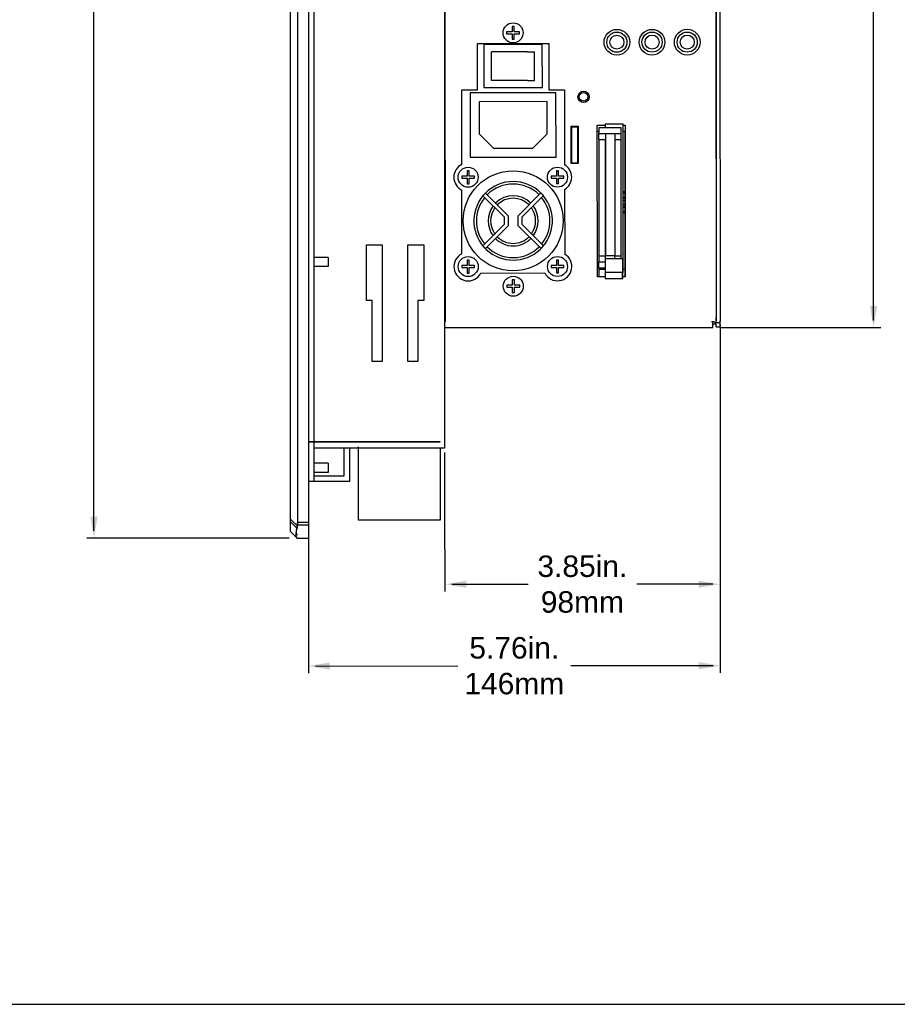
# Model space of a CAD drawing. Extents: x -21.2 to 49, y -81.1 to 9.3.
# Tile 16 of 27: x 25.8 to 38.1, y -51.4 to -37.6. Entities that reach past the tile are written whole.
import ezdxf

# ---------------------------------------------------------------- set-up
doc = ezdxf.new("R2010")
doc.units = 0
doc.header["$LTSCALE"] = 1.87
doc.header["$MEASUREMENT"] = 0
doc.layers.get('0').update_dxf_attribs({"linetype": 'CONTINUOUS'})
doc.layers.add('dim', color=5, linetype='CONTINUOUS')
doc.layers.add('UNIT', color=7, linetype='CONTINUOUS')
doc.styles.add('Arial', font='ARIAL.TTF', dxfattribs={"height": 0.3})

msp = doc.modelspace()

# ---------------------------------------------------------------- linework, layer by layer
at = {"color": 7, "linetype": 'Continuous'}
for p, q in [((29.865, -29.157), (29.865, -44.897)), ((29.615, -44.797), (29.615, -29.303)), ((29.715, -29.344), (29.715, -44.71)), ((31.774, -43.627), (31.774, -30.427)), ((29.943, -36.587), (29.943, -43.539)), ((30.679, -40.787), (30.899, -40.787)), ((30.679, -41.567), (30.679, -40.787)), ((30.899, -40.787), (30.899, -42.417)), ((31.259, -40.787), (31.479, -40.787)), ((31.259, -42.417), (31.259, -40.787)), ((31.479, -40.787), (31.479, -41.567)), ((30.142, -40.962), (29.943, -40.962)), ((30.142, -40.962), (30.142, -41.092)), ((30.142, -41.092), (29.943, -41.092)), ((30.759, -41.567), (30.679, -41.567)), ((30.759, -42.417), (30.759, -41.567)), ((31.479, -41.567), (31.399, -41.567)), ((31.399, -41.567), (31.399, -42.417)), ((30.899, -42.417), (30.759, -42.417)), ((31.399, -42.417), (31.259, -42.417)), ((29.865, -43.539), (31.704, -43.539)), ((31.704, -43.549), (29.865, -43.549)), ((29.943, -43.549), (29.943, -44.099)), ((29.943, -43.627), (31.774, -43.627)), ((30.365, -44.021), (30.365, -43.627)), ((30.443, -43.627), (30.443, -44.099)), ((30.564, -43.613), (30.564, -44.633)), ((31.704, -43.539), (31.704, -43.549)), ((31.714, -44.633), (31.714, -43.623)), ((30.142, -43.842), (29.943, -43.842)), ((30.142, -43.842), (30.142, -43.972)), ((30.142, -43.972), (29.943, -43.972)), ((29.943, -44.021), (30.365, -44.021)), ((30.443, -44.099), (29.865, -44.099)), ((29.708, -44.718), (29.615, -44.625)), ((30.564, -44.633), (31.714, -44.633)), ((29.615, -44.665), (29.708, -44.758)), ((29.865, -44.67), (29.715, -44.67)), ((29.865, -44.71), (29.715, -44.71)), ((29.615, -44.797), (29.715, -44.897)), ((29.865, -44.897), (29.715, -44.897))]:
    msp.add_line(p, q, dxfattribs=at)
at = {"linetype": 'Continuous'}
msp.add_line((14.415, -51.414), (48.415, -51.414), dxfattribs=at)
at = {"color": 7, "linetype": 'Continuous'}
for points in [[(29.708, -44.718), (29.7, -44.755), (29.696, -44.788), (29.696, -44.815), (29.7, -44.837), (29.708, -44.851)], [(29.708, -44.891), (29.7, -44.877), (29.696, -44.855), (29.696, -44.828), (29.7, -44.795), (29.708, -44.758)], [(29.708, -44.718), (29.712, -44.702), (29.714, -44.686), (29.715, -44.67)], [(29.708, -44.758), (29.712, -44.742), (29.714, -44.726), (29.715, -44.71)]]:
    msp.add_lwpolyline(points, dxfattribs=at)
at = {"layer": 'dim', "linetype": 'Continuous'}
for p, q in [((26.865, -44.791), (26.865, -37.472)), ((37.775, -41.844), (37.775, -37.518)), ((35.626, -41.901), (35.629, -46.776)), ((35.626, -41.901), (35.626, -45.636)), ((35.638, -41.944), (37.875, -41.944)), ((29.596, -44.891), (26.765, -44.891)), ((29.865, -44.783), (29.865, -46.781)), ((31.774, -45.049), (31.774, -45.636)), ((31.874, -45.536), (32.94, -45.536)), ((35.526, -45.536), (34.46, -45.536)), ((29.965, -46.681), (31.957, -46.679)), ((35.529, -46.676), (33.537, -46.678))]:
    msp.add_line(p, q, dxfattribs=at)
at = {"layer": 'dim'}
msp.add_line((31.774, -45.049), (31.774, -43.692), dxfattribs=at)
at = {"layer": 'dim', "linetype": 'Continuous'}
for points in [[(37.725, -41.644), (37.825, -41.644), (37.775, -41.944)], [(26.815, -44.591), (26.915, -44.591), (26.865, -44.891)], [(32.074, -45.486), (32.074, -45.586), (31.774, -45.536)], [(35.326, -45.486), (35.326, -45.586), (35.626, -45.536)], [(30.165, -46.631), (30.165, -46.731), (29.865, -46.681)], [(35.329, -46.626), (35.329, -46.726), (35.629, -46.676)]]:
    msp.add_solid(points, dxfattribs=at)
at = {"layer": 'UNIT', "linetype": 'Continuous'}
for p, q in [((35.578, -41.849), (35.57, -32.189)), ((35.618, -32.189), (35.626, -41.849)), ((31.776, -36.695), (31.78, -41.862)), ((35.574, -36.694), (35.574, -41.789)), ((32.745, -37.731), (32.715, -37.731)), ((32.715, -37.731), (32.715, -37.806)), ((32.745, -37.806), (32.745, -37.731)), ((32.715, -37.806), (32.64, -37.806)), ((32.64, -37.806), (32.64, -37.836)), ((32.64, -37.836), (32.715, -37.836)), ((32.715, -37.836), (32.715, -37.911)), ((32.82, -37.806), (32.745, -37.806)), ((32.745, -37.836), (32.82, -37.836)), ((32.745, -37.911), (32.745, -37.836)), ((32.82, -37.836), (32.82, -37.806)), ((32.231, -37.969), (33.231, -37.968)), ((32.231, -38.619), (32.231, -37.969)), ((33.139, -37.986), (32.319, -37.987)), ((32.319, -37.987), (32.32, -38.587)), ((32.715, -37.911), (32.745, -37.911)), ((33.14, -38.586), (33.139, -37.986)), ((33.231, -37.968), (33.231, -38.618)), ((32.319, -38.07), (32.318, -38.07)), ((32.43, -38.487), (32.429, -38.087)), ((33.03, -38.486), (33.029, -38.086)), ((32.012, -38.619), (32.231, -38.619)), ((32.013, -39.662), (32.012, -38.619)), ((33.33, -38.658), (32.13, -38.659)), ((32.13, -38.659), (32.131, -39.559)), ((32.32, -38.587), (33.14, -38.586)), ((33.231, -38.618), (33.45, -38.618)), ((33.331, -39.558), (33.33, -38.658)), ((33.45, -38.618), (33.451, -39.667)), ((32.13, -38.742), (32.128, -38.742)), ((33.205, -38.783), (32.255, -38.784)), ((32.255, -38.784), (32.255, -39.234)), ((33.205, -39.233), (33.205, -38.783)), ((33.543, -39.127), (33.643, -39.127)), ((33.543, -39.647), (33.543, -39.127)), ((33.548, -39.127), (33.548, -39.639)), ((33.638, -39.639), (33.638, -39.127)), ((33.643, -39.127), (33.643, -39.647)), ((33.908, -39.111), (34.019, -39.111)), ((33.91, -41.236), (33.908, -39.111)), ((34.269, -39.1), (34.019, -39.1)), ((34.019, -39.1), (34.019, -39.144)), ((34.27, -41.171), (34.269, -39.1)), ((34.269, -39.111), (34.298, -39.111)), ((34.298, -39.111), (34.3, -41.236)), ((32.255, -39.234), (32.456, -39.434)), ((33.006, -39.433), (33.205, -39.233)), ((33.638, -39.139), (33.548, -39.139)), ((33.638, -39.211), (33.641, -39.211)), ((33.908, -39.196), (33.928, -39.196)), ((33.926, -39.229), (34.237, -39.229)), ((33.926, -39.229), (33.926, -39.313)), ((33.928, -39.144), (34.239, -39.144)), ((33.928, -39.144), (33.928, -39.228)), ((33.928, -39.228), (34.239, -39.228)), ((33.928, -39.228), (33.928, -39.229)), ((34.017, -39.228), (34.017, -39.229)), ((34.158, -39.235), (34.023, -39.235)), ((34.023, -39.235), (34.025, -40.935)), ((34.16, -40.935), (34.158, -39.235)), ((34.237, -39.229), (34.237, -40.941)), ((34.239, -39.144), (34.24, -40.977)), ((34.269, -39.196), (34.296, -39.196)), ((34.296, -39.196), (34.296, -41.236)), ((33.926, -39.313), (34.023, -39.313)), ((33.928, -39.313), (33.929, -41.026)), ((34.021, -39.319), (34.021, -39.32)), ((34.023, -39.32), (34.021, -39.32)), ((34.021, -39.32), (34.021, -40.978)), ((34.158, -39.313), (34.237, -39.313)), ((32.456, -39.434), (33.006, -39.433)), ((32.131, -39.559), (33.331, -39.558)), ((33.643, -39.647), (33.543, -39.647)), ((33.548, -39.639), (33.638, -39.639)), ((33.636, -39.647), (33.636, -39.639)), ((32.116, -39.751), (32.086, -39.751)), ((32.086, -39.751), (32.086, -39.826)), ((32.116, -39.826), (32.116, -39.751)), ((33.366, -39.75), (33.336, -39.75)), ((33.336, -39.75), (33.336, -39.825)), ((33.366, -39.825), (33.366, -39.75)), ((32.086, -39.826), (32.011, -39.826)), ((32.011, -39.826), (32.011, -39.856)), ((32.011, -39.856), (32.086, -39.856)), ((32.086, -39.856), (32.086, -39.931)), ((32.086, -39.931), (32.116, -39.931)), ((32.191, -39.826), (32.116, -39.826)), ((32.116, -39.856), (32.191, -39.856)), ((32.116, -39.931), (32.116, -39.856)), ((32.191, -39.856), (32.191, -39.826)), ((33.336, -39.825), (33.261, -39.825)), ((33.261, -39.825), (33.261, -39.855)), ((33.261, -39.855), (33.336, -39.855)), ((33.336, -39.855), (33.336, -39.93)), ((33.336, -39.93), (33.366, -39.93)), ((33.441, -39.825), (33.366, -39.825)), ((33.366, -39.855), (33.441, -39.855)), ((33.366, -39.93), (33.366, -39.855)), ((33.441, -39.855), (33.441, -39.825)), ((32.014, -40.912), (32.014, -40.021)), ((32.342, -40.062), (32.308, -40.099)), ((32.661, -40.381), (32.342, -40.062)), ((33.12, -40.061), (32.801, -40.381)), ((33.154, -40.098), (33.12, -40.061)), ((33.451, -40.013), (33.452, -40.917)), ((34.269, -40.04), (34.296, -40.04)), ((34.269, -40.065), (34.296, -40.065)), ((32.308, -40.099), (32.611, -40.401)), ((32.851, -40.401), (33.154, -40.098)), ((34.269, -40.115), (34.296, -40.115)), ((34.269, -40.14), (34.296, -40.14)), ((34.27, -40.165), (34.296, -40.165)), ((34.27, -40.215), (34.296, -40.215)), ((34.27, -40.24), (34.296, -40.24)), ((34.27, -40.265), (34.296, -40.265)), ((34.27, -40.315), (34.296, -40.315)), ((34.27, -40.34), (34.296, -40.34)), ((32.611, -40.5), (32.309, -40.803)), ((32.611, -40.5), (32.611, -40.401)), ((32.661, -40.381), (32.661, -40.521)), ((32.801, -40.521), (32.801, -40.381)), ((32.851, -40.401), (32.851, -40.5)), ((33.154, -40.802), (32.851, -40.5)), ((32.343, -40.84), (32.661, -40.521)), ((32.801, -40.521), (33.121, -40.839)), ((32.309, -40.803), (32.343, -40.84)), ((33.121, -40.839), (33.154, -40.802)), ((32.117, -41.001), (32.087, -41.001)), ((32.087, -41.001), (32.087, -41.076)), ((32.117, -41.076), (32.117, -41.001)), ((33.367, -41), (33.337, -41)), ((33.337, -41), (33.337, -41.075)), ((33.367, -41.075), (33.367, -41)), ((33.926, -41.026), (34.02, -41.026)), ((33.926, -41.026), (33.926, -41.111)), ((33.929, -40.941), (34.021, -40.941)), ((33.929, -41.026), (34.02, -41.026)), ((33.929, -41.026), (33.929, -41.026)), ((34.02, -40.978), (34.26, -40.977)), ((34.02, -40.978), (34.02, -41.171)), ((34.025, -40.935), (34.16, -40.935)), ((34.156, -40.977), (34.156, -40.935)), ((34.156, -40.941), (34.24, -40.941)), ((34.16, -40.936), (34.16, -40.935)), ((34.26, -40.977), (34.26, -41.17)), ((32.087, -41.076), (32.012, -41.076)), ((32.012, -41.076), (32.012, -41.106)), ((32.012, -41.106), (32.087, -41.106)), ((32.087, -41.106), (32.087, -41.181)), ((32.087, -41.181), (32.117, -41.181)), ((32.192, -41.076), (32.117, -41.076)), ((32.117, -41.106), (32.192, -41.106)), ((32.117, -41.181), (32.117, -41.106)), ((32.192, -41.106), (32.192, -41.076)), ((32.281, -41.181), (33.173, -41.18)), ((33.337, -41.075), (33.262, -41.075)), ((33.262, -41.075), (33.262, -41.105)), ((33.262, -41.105), (33.337, -41.105)), ((33.337, -41.105), (33.337, -41.18)), ((33.337, -41.18), (33.367, -41.18)), ((33.442, -41.075), (33.367, -41.075)), ((33.367, -41.105), (33.442, -41.105)), ((33.367, -41.18), (33.367, -41.105)), ((33.442, -41.105), (33.442, -41.075)), ((33.926, -41.111), (34.017, -41.111)), ((33.929, -41.111), (33.929, -41.236)), ((33.929, -41.126), (34.017, -41.126)), ((33.946, -41.126), (33.946, -41.111)), ((33.949, -41.126), (33.949, -41.111)), ((34.017, -41.063), (34.02, -41.063)), ((34.017, -41.063), (34.017, -41.256)), ((34.02, -41.171), (34.26, -41.17)), ((34.257, -41.17), (34.257, -41.256)), ((34.26, -41.17), (34.26, -41.171)), ((34.26, -41.171), (34.27, -41.171)), ((34.267, -41.256), (34.267, -41.171)), ((34.27, -41.125), (34.296, -41.125)), ((34.27, -41.172), (34.27, -41.171)), ((31.774, -41.258), (31.776, -41.258)), ((32.748, -41.276), (32.718, -41.276)), ((32.718, -41.276), (32.718, -41.351)), ((32.748, -41.351), (32.748, -41.276)), ((34.017, -41.236), (33.91, -41.236)), ((34.017, -41.256), (34.257, -41.256)), ((34.257, -41.256), (34.267, -41.256)), ((34.3, -41.236), (34.267, -41.236)), ((32.718, -41.351), (32.643, -41.351)), ((32.643, -41.351), (32.643, -41.381)), ((32.643, -41.381), (32.718, -41.381)), ((32.718, -41.381), (32.718, -41.456)), ((32.718, -41.456), (32.748, -41.456)), ((32.823, -41.351), (32.748, -41.351)), ((32.748, -41.381), (32.823, -41.381)), ((32.748, -41.456), (32.748, -41.381)), ((32.823, -41.381), (32.823, -41.351)), ((31.776, -41.944), (31.776, -41.587)), ((31.774, -41.739), (31.776, -41.739)), ((35.542, -41.865), (35.506, -41.865)), ((35.526, -41.944), (35.526, -41.865)), ((35.559, -41.876), (35.542, -41.865)), ((35.574, -41.935), (35.574, -41.81)), ((35.574, -41.875), (35.622, -41.875)), ((35.622, -41.849), (35.626, -41.849)), ((35.622, -41.849), (35.622, -41.935)), ((35.622, -41.861), (35.626, -41.861)), ((35.626, -41.849), (35.626, -41.861)), ((31.776, -41.944), (35.526, -41.944)), ((35.574, -41.896), (35.526, -41.896)), ((35.574, -41.935), (35.622, -41.935))]:
    msp.add_line(p, q, dxfattribs=at)
for points in [[(32.932, -38.086), (32.839, -38.086), (32.74, -38.087), (32.639, -38.087), (32.535, -38.087), (32.429, -38.087)], [(32.932, -38.086), (32.976, -38.086), (32.995, -38.086), (33.009, -38.086), (33.02, -38.086), (33.027, -38.086), (33.029, -38.086)], [(32.932, -38.486), (32.839, -38.486), (32.741, -38.487), (32.639, -38.487), (32.535, -38.487), (32.43, -38.487)], [(32.932, -38.486), (32.977, -38.486), (32.995, -38.486), (33.01, -38.486), (33.021, -38.486), (33.027, -38.486), (33.03, -38.486)], [(35.574, -41.896), (35.57, -41.886), (35.559, -41.876)]]:
    msp.add_lwpolyline(points, dxfattribs=at)
for centre, radius in [((32.73, -37.821), 0.14), ((32.73, -37.821), 0.14), ((34.183, -37.952), 0.18), ((34.183, -37.951), 0.141), ((34.183, -37.951), 0.0986), ((34.675, -37.952), 0.18), ((34.675, -37.95), 0.141), ((34.675, -37.95), 0.0986), ((35.167, -37.951), 0.18), ((35.167, -37.95), 0.141), ((35.167, -37.95), 0.0986), ((33.717, -38.717), 0.08), ((33.717, -38.717), 0.06), ((32.101, -39.841), 0.14), ((32.101, -39.841), 0.14), ((32.731, -40.451), 0.7), ((33.351, -39.84), 0.14), ((33.351, -39.84), 0.14), ((32.102, -41.091), 0.14), ((32.102, -41.091), 0.14), ((33.352, -41.09), 0.14), ((33.352, -41.09), 0.14), ((32.733, -41.366), 0.14), ((32.733, -41.366), 0.14)]:
    msp.add_circle(centre, radius, dxfattribs=at)
for centre, radius, start, end in [((32.101, -39.841), 0.2, 115.9922, 244.1032), ((33.351, -39.84), 0.2, 300.0477, 60.0477), ((32.731, -40.451), 0.55, 45.0477, 135.0477), ((32.731, -40.451), 0.515, 45.0477, 135.0477), ((32.731, -40.451), 0.55, 135.2073, 140.1043), ((32.731, -40.451), 0.55, 39.9915, 44.8878), ((32.731, -40.451), 0.55, 140.2636, 39.8318), ((32.731, -40.451), 0.515, 140.6192, 219.4762), ((32.731, -40.451), 0.35, 45.0477, 135.0477), ((32.731, -40.451), 0.315, 45.0477, 135.0477), ((32.731, -40.451), 0.515, 320.6192, 39.4762), ((32.731, -40.451), 0.35, 143.2609, 216.8345), ((32.731, -40.451), 0.315, 144.1809, 215.9145), ((32.731, -40.451), 0.315, 324.1809, 35.9145), ((32.731, -40.451), 0.35, 323.2609, 36.8345), ((32.731, -40.451), 0.35, 225.0477, 315.0477), ((32.731, -40.451), 0.315, 225.0477, 315.0477), ((32.102, -41.091), 0.2, 115.9922, 333.304), ((32.731, -40.451), 0.515, 225.0477, 315.0477), ((33.352, -41.09), 0.2, 206.7914, 60.0477)]:
    msp.add_arc(centre, radius, start, end, dxfattribs=at)

# ---------------------------------------------------------------- texts
at = {"layer": 'dim', "linetype": 'Continuous', "char_height": 0.3, "attachment_point": 5, "style": 'Arial'}
for s, insert in [('3.85in.\\P98mm', (33.7, -45.536)), ('5.76in.\\P146mm', (32.747, -46.678))]:
    msp.add_mtext(s, dxfattribs=dict(at, insert=insert))

doc.saveas('drawing.dxf')
